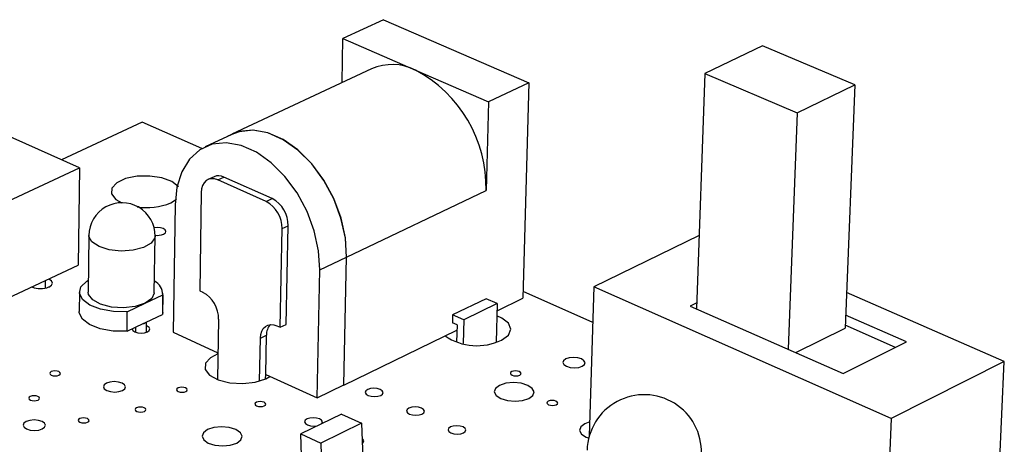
# Model space of a CAD drawing. Extents: x 67 to 205, y 67 to 144.
# Tile 13 of 14: x 143 to 178, y 127 to 142. Entities that reach past the tile are written whole.
import ezdxf

# ---------------------------------------------------------------- set-up
doc = ezdxf.new("R2010")
doc.units = 0
doc.layers.get('0').update_dxf_attribs({"linetype": 'CONTINUOUS'})

msp = doc.modelspace()

# ---------------------------------------------------------------- linework, layer by layer
at = {"color": 7, "linetype": 'CONTINUOUS'}
for p, q in [((155.939, 141.783), (154.496, 141.113)), ((155.939, 141.783), (161.133, 139.535)), ((154.463, 139.54), (154.496, 141.113)), ((154.496, 141.113), (157.083, 139.988)), ((169.473, 140.854), (167.41, 139.87)), ((172.765, 139.454), (169.473, 140.854)), ((155.519, 140.034), (150.527, 137.701)), ((157.083, 139.988), (159.691, 138.854)), ((167.41, 139.87), (167.118, 131.468)), ((167.41, 139.87), (170.703, 138.46)), ((161.133, 139.535), (159.691, 138.854)), ((161.133, 139.535), (160.915, 131.848)), ((170.703, 138.46), (172.765, 139.454)), ((172.765, 139.454), (172.416, 130.784)), ((159.691, 138.854), (159.606, 135.689)), ((145.094, 136.496), (140.678, 138.475)), ((170.703, 138.46), (170.381, 130.029)), ((147.337, 138.126), (144.448, 136.785)), ((149.456, 137.185), (147.337, 138.126)), ((150.53, 137.694), (149.577, 137.248)), ((142.37, 135.229), (145.094, 136.496)), ((145.094, 136.496), (145.052, 133.027)), ((149.898, 136.182), (149.68, 136.08)), ((150.028, 136.068), (150.246, 136.17)), ((151.758, 135.297), (150.028, 136.068)), ((151.976, 135.4), (150.246, 136.17)), ((154.629, 133.312), (159.606, 135.689)), ((148.351, 135.248), (148.555, 135.377)), ((149.442, 135.619), (149.384, 132.109)), ((151.758, 135.297), (151.976, 135.4)), ((147.228, 135.11), (147.163, 135.104)), ((148.504, 135.176), (148.433, 130.635)), ((152.255, 130.811), (152.323, 134.332)), ((152.323, 134.332), (152.541, 134.435)), ((152.472, 130.916), (152.541, 134.435)), ((145.432, 134.089), (145.407, 132.066)), ((147.761, 132.036), (147.791, 134.059)), ((167.209, 134.082), (163.454, 132.255)), ((153.673, 132.856), (154.623, 133.31)), ((154.524, 128.753), (154.623, 133.31)), ((154.53, 128.751), (154.629, 133.312)), ((142.338, 131.749), (145.052, 133.027)), ((153.577, 128.294), (153.673, 132.856)), ((143.882, 132.208), (143.885, 132.477)), ((163.454, 132.255), (163.289, 126.936)), ((174.064, 127.562), (163.454, 132.255)), ((145.093, 132.069), (145.084, 131.374)), ((147.435, 131.666), (148.067, 131.967)), ((148.067, 131.967), (148.057, 131.271)), ((148.064, 131.336), (148.075, 132.032)), ((149.384, 132.109), (149.498, 132.058)), ((159.607, 131.831), (158.409, 131.251)), ((160.003, 131.655), (159.607, 131.831)), ((159.996, 131.403), (160.915, 131.848)), ((163.414, 130.984), (160.922, 132.091)), ((178.097, 129.592), (172.467, 132.05)), ((146.8, 131.365), (147.435, 131.666)), ((160.003, 131.655), (158.805, 131.074)), ((160.003, 131.655), (159.965, 130.279)), ((167.125, 131.681), (166.893, 131.567)), ((166.893, 131.567), (172.349, 129.161)), ((146.791, 130.668), (146.8, 131.365)), ((147.478, 130.995), (148.057, 131.271)), ((148.064, 131.336), (148.057, 131.271)), ((150.058, 131.099), (150.021, 128.948)), ((158.409, 131.251), (158.402, 130.973)), ((158.805, 131.074), (158.409, 131.251)), ((158.805, 131.074), (158.783, 130.231)), ((174.609, 130.289), (172.435, 131.241)), ((146.791, 130.668), (147.371, 130.945)), ((147.095, 130.813), (147.092, 130.64)), ((147.371, 130.945), (147.478, 130.995)), ((147.485, 130.635), (147.49, 131.001)), ((152.139, 130.863), (152.255, 130.811)), ((152.255, 130.811), (152.472, 130.916)), ((154.53, 128.751), (158.562, 130.707)), ((158.567, 130.899), (158.402, 130.973)), ((158.567, 130.899), (158.551, 130.291)), ((170.653, 129.909), (172.416, 130.784)), ((174.219, 130.094), (172.42, 130.883)), ((148.433, 130.635), (150.038, 129.905)), ((151.521, 128.89), (151.55, 130.423)), ((151.55, 130.423), (151.767, 130.528)), ((151.741, 129.13), (151.767, 130.528)), ((172.349, 129.161), (174.609, 130.289)), ((178.097, 129.592), (174.064, 127.562)), ((177.899, 125.288), (178.097, 129.592)), ((151.738, 128.972), (151.741, 129.13)), ((151.741, 129.13), (153.577, 128.294)), ((151.744, 128.975), (151.892, 129.061)), ((153.577, 128.294), (154.524, 128.753)), ((154.524, 128.753), (154.53, 128.751)), ((154.44, 127.716), (152.988, 127.009)), ((154.44, 127.716), (155.157, 127.389)), ((174.064, 127.562), (173.762, 120.389)), ((155.157, 127.389), (153.705, 126.681)), ((155.157, 127.389), (155.336, 122.423)), ((152.988, 127.009), (153.705, 126.681)), ((153.176, 122.086), (152.988, 127.009)), ((153.705, 126.681), (153.865, 122.427))]:
    msp.add_line(p, q, dxfattribs=at)
for points in [[(154.629, 133.312), (154.587, 133.997), (154.432, 134.704), (154.171, 135.402), (153.816, 136.058), (153.383, 136.645), (152.891, 137.136), (152.361, 137.51), (151.818, 137.75), (151.285, 137.846), (150.785, 137.794), (150.39, 137.628)], [(154.623, 133.31), (154.582, 133.994), (154.427, 134.7), (154.168, 135.396), (153.814, 136.052), (153.382, 136.638), (152.891, 137.129), (152.362, 137.502), (151.82, 137.742), (151.288, 137.838), (150.789, 137.787), (150.53, 137.694)], [(153.673, 132.856), (153.63, 133.541), (153.475, 134.248), (153.215, 134.945), (152.861, 135.602), (152.428, 136.189), (151.937, 136.68), (151.408, 137.055), (150.866, 137.295), (150.334, 137.392), (149.835, 137.341), (149.392, 137.146), (149.024, 136.814), (148.746, 136.361), (148.57, 135.807), (148.504, 135.176)], [(148.628, 135.815), (148.618, 135.828), (148.388, 136.009), (148.033, 136.142), (147.6, 136.207), (147.148, 136.198), (146.738, 136.114), (146.424, 135.968), (146.249, 135.778), (146.238, 135.57), (146.391, 135.373), (146.61, 135.245)], [(150.028, 136.068), (149.915, 136.104), (149.807, 136.112), (149.707, 136.091), (149.618, 136.042), (149.545, 135.967), (149.49, 135.869), (149.455, 135.751), (149.442, 135.619)], [(148.096, 134.131), (148.161, 134.178), (148.182, 134.232), (148.156, 134.287), (148.086, 134.333), (147.984, 134.364), (147.865, 134.375), (147.747, 134.364), (147.734, 134.361)], [(144.006, 132.248), (144.097, 132.313), (144.127, 132.389), (144.091, 132.465), (143.996, 132.529)], [(146.8, 131.365), (146.308, 131.374), (145.846, 131.457), (145.465, 131.605), (145.205, 131.801), (145.095, 132.024), (145.147, 132.25), (145.354, 132.454), (145.412, 132.49)], [(147.435, 131.666), (147.083, 131.553), (146.663, 131.506), (146.232, 131.534), (145.85, 131.632), (145.567, 131.787), (145.421, 131.977), (145.407, 132.066)], [(147.761, 132.036), (147.761, 132.027), (147.671, 131.832), (147.435, 131.666)], [(146.791, 130.668), (146.299, 130.678), (145.837, 130.761), (145.456, 130.909), (145.197, 131.105), (145.087, 131.328), (145.084, 131.374)], [(160.16, 130.355), (160.405, 130.533), (160.491, 130.742), (160.408, 130.955), (160.166, 131.142), (159.991, 131.22)], [(146.976, 130.755), (146.976, 130.751), (147.003, 130.695), (147.073, 130.648), (147.176, 130.616), (147.297, 130.605), (147.417, 130.616), (147.517, 130.648)], [(147.517, 130.648), (147.583, 130.695), (147.604, 130.751), (147.577, 130.807), (147.507, 130.855), (147.488, 130.863)], [(151.55, 130.423), (151.564, 130.555), (151.599, 130.671), (151.654, 130.769), (151.728, 130.842), (151.817, 130.89), (151.918, 130.91), (152.026, 130.901), (152.139, 130.863)], [(150.037, 129.862), (149.767, 129.726), (149.591, 129.528), (149.582, 129.311), (149.74, 129.105), (150.046, 128.938), (150.458, 128.832), (150.92, 128.802), (151.369, 128.852), (151.744, 128.975), (151.744, 128.975)], [(163.033, 129.42), (163.112, 129.479), (163.135, 129.55), (163.098, 129.62), (163.007, 129.68), (162.875, 129.72), (162.723, 129.734), (162.574, 129.72), (162.45, 129.68), (162.37, 129.62), (162.347, 129.55), (162.384, 129.479), (162.476, 129.42), (162.607, 129.38), (162.76, 129.366), (162.909, 129.38), (163.033, 129.42)], [(144.361, 129.104), (144.402, 129.133), (144.415, 129.167), (144.399, 129.201), (144.357, 129.23), (144.294, 129.25), (144.22, 129.257), (144.147, 129.25), (144.085, 129.23), (144.045, 129.201), (144.032, 129.167), (144.047, 129.133), (144.09, 129.104), (144.153, 129.084), (144.227, 129.077), (144.3, 129.084), (144.361, 129.104)], [(160.803, 129.105), (160.842, 129.134), (160.853, 129.168), (160.836, 129.202), (160.791, 129.232), (160.727, 129.251), (160.653, 129.258), (160.581, 129.251), (160.52, 129.232), (160.481, 129.202), (160.47, 129.168), (160.488, 129.134), (160.532, 129.105), (160.596, 129.085), (160.67, 129.078), (160.743, 129.085), (160.803, 129.105)], [(146.628, 128.556), (146.711, 128.617), (146.738, 128.688), (146.704, 128.758), (146.616, 128.819), (146.486, 128.859), (146.334, 128.873), (146.184, 128.859), (146.057, 128.819), (145.974, 128.758), (145.947, 128.688), (145.98, 128.617), (146.069, 128.556), (146.199, 128.516), (146.351, 128.502), (146.501, 128.516), (146.628, 128.556)], [(148.89, 128.519), (148.93, 128.548), (148.943, 128.583), (148.926, 128.617), (148.883, 128.646), (148.82, 128.666), (148.746, 128.673), (148.673, 128.666), (148.612, 128.646), (148.571, 128.617), (148.559, 128.583), (148.575, 128.548), (148.618, 128.519), (148.682, 128.499), (148.755, 128.493), (148.829, 128.499), (148.89, 128.519)], [(155.843, 128.383), (155.908, 128.431), (155.927, 128.488), (155.899, 128.545), (155.827, 128.593), (155.722, 128.625), (155.6, 128.637), (155.48, 128.625), (155.38, 128.593), (155.315, 128.545), (155.295, 128.488), (155.323, 128.431), (155.395, 128.383), (155.5, 128.351), (155.622, 128.34), (155.742, 128.351), (155.843, 128.383)], [(155.843, 128.383), (155.908, 128.431), (155.927, 128.488), (155.899, 128.545), (155.827, 128.593), (155.722, 128.625), (155.6, 128.637), (155.48, 128.625), (155.38, 128.593), (155.315, 128.545), (155.295, 128.488), (155.323, 128.431), (155.395, 128.383), (155.5, 128.351), (155.622, 128.34), (155.742, 128.351), (155.843, 128.383)], [(161.134, 128.268), (161.278, 128.376), (161.32, 128.504), (161.254, 128.632), (161.09, 128.74), (160.852, 128.812), (160.578, 128.838), (160.308, 128.812), (160.084, 128.74), (159.94, 128.632), (159.897, 128.504), (159.963, 128.376), (160.127, 128.268), (160.364, 128.195), (160.639, 128.17), (160.91, 128.195), (161.134, 128.268)], [(143.617, 128.217), (143.657, 128.246), (143.671, 128.281), (143.655, 128.315), (143.612, 128.345), (143.549, 128.364), (143.475, 128.371), (143.402, 128.364), (143.34, 128.345), (143.3, 128.315), (143.286, 128.281), (143.302, 128.246), (143.345, 128.217), (143.408, 128.197), (143.482, 128.19), (143.555, 128.197), (143.617, 128.217)], [(147.414, 127.809), (147.454, 127.838), (147.467, 127.873), (147.451, 127.908), (147.408, 127.937), (147.344, 127.957), (147.27, 127.963), (147.197, 127.957), (147.135, 127.937), (147.095, 127.908), (147.082, 127.873), (147.098, 127.838), (147.141, 127.809), (147.205, 127.789), (147.279, 127.782), (147.352, 127.789), (147.414, 127.809)], [(151.689, 128.006), (151.729, 128.036), (151.742, 128.07), (151.725, 128.105), (151.681, 128.134), (151.618, 128.154), (151.544, 128.161), (151.47, 128.154), (151.409, 128.134), (151.369, 128.105), (151.357, 128.07), (151.373, 128.036), (151.417, 128.006), (151.481, 127.987), (151.555, 127.98), (151.628, 127.987), (151.689, 128.006)], [(157.317, 127.715), (157.382, 127.763), (157.402, 127.82), (157.373, 127.877), (157.3, 127.926), (157.195, 127.958), (157.073, 127.969), (156.952, 127.958), (156.852, 127.926), (156.787, 127.877), (156.768, 127.82), (156.796, 127.763), (156.869, 127.715), (156.974, 127.682), (157.097, 127.671), (157.217, 127.682), (157.317, 127.715)], [(157.317, 127.715), (157.382, 127.763), (157.402, 127.82), (157.373, 127.877), (157.3, 127.926), (157.195, 127.958), (157.073, 127.969), (156.952, 127.958), (156.852, 127.926), (156.787, 127.877), (156.768, 127.82), (156.796, 127.763), (156.869, 127.715), (156.974, 127.682), (157.097, 127.671), (157.217, 127.682), (157.317, 127.715)], [(162.11, 128.046), (162.148, 128.076), (162.16, 128.11), (162.142, 128.145), (162.097, 128.174), (162.033, 128.194), (161.959, 128.201), (161.886, 128.194), (161.825, 128.174), (161.786, 128.145), (161.775, 128.11), (161.793, 128.076), (161.837, 128.046), (161.902, 128.027), (161.976, 128.02), (162.049, 128.027), (162.11, 128.046)], [(145.384, 127.426), (145.424, 127.456), (145.437, 127.49), (145.421, 127.525), (145.378, 127.554), (145.315, 127.574), (145.241, 127.581), (145.168, 127.574), (145.106, 127.554), (145.065, 127.525), (145.052, 127.49), (145.068, 127.456), (145.111, 127.426), (145.174, 127.406), (145.248, 127.399), (145.322, 127.406), (145.384, 127.426)], [(153.741, 127.376), (153.743, 127.378), (153.763, 127.435), (153.735, 127.492), (153.663, 127.54), (153.558, 127.573), (153.435, 127.584), (153.315, 127.573), (153.214, 127.54), (153.148, 127.492), (153.128, 127.435), (153.156, 127.378), (153.228, 127.329), (153.333, 127.297), (153.455, 127.285), (153.576, 127.297), (153.58, 127.297)], [(153.741, 127.376), (153.743, 127.378), (153.763, 127.435), (153.735, 127.492), (153.663, 127.54), (153.558, 127.573), (153.435, 127.584), (153.315, 127.573), (153.214, 127.54), (153.148, 127.492), (153.128, 127.435), (153.156, 127.378), (153.228, 127.329), (153.333, 127.297), (153.455, 127.285), (153.576, 127.297), (153.58, 127.297)], [(143.768, 127.186), (143.852, 127.247), (143.88, 127.318), (143.847, 127.39), (143.759, 127.451), (143.629, 127.491), (143.477, 127.505), (143.325, 127.491), (143.198, 127.451), (143.114, 127.39), (143.086, 127.318), (143.119, 127.247), (143.207, 127.186), (143.337, 127.146), (143.489, 127.131), (143.641, 127.146), (143.768, 127.186)], [(150.706, 126.682), (150.855, 126.792), (150.901, 126.921), (150.839, 127.05), (150.678, 127.16), (150.442, 127.233), (150.167, 127.258), (149.895, 127.233), (149.667, 127.16), (149.518, 127.05), (149.47, 126.921), (149.532, 126.792), (149.693, 126.682), (149.929, 126.609), (150.205, 126.583), (150.478, 126.609), (150.706, 126.682)], [(158.799, 127.043), (158.863, 127.092), (158.883, 127.149), (158.854, 127.206), (158.781, 127.255), (158.675, 127.287), (158.552, 127.299), (158.432, 127.287), (158.331, 127.255), (158.267, 127.206), (158.247, 127.149), (158.276, 127.092), (158.349, 127.043), (158.455, 127.011), (158.578, 126.999), (158.698, 127.011), (158.799, 127.043)], [(158.799, 127.043), (158.863, 127.092), (158.883, 127.149), (158.854, 127.206), (158.781, 127.255), (158.675, 127.287), (158.552, 127.299), (158.432, 127.287), (158.331, 127.255), (158.267, 127.206), (158.247, 127.149), (158.276, 127.092), (158.349, 127.043), (158.455, 127.011), (158.578, 126.999), (158.698, 127.011), (158.799, 127.043)], [(163.304, 127.434), (163.126, 127.371), (162.982, 127.262), (162.941, 127.133), (163.008, 127.004), (163.174, 126.895), (163.286, 126.853)], [(155.183, 126.673), (155.217, 126.704), (155.237, 126.762), (155.209, 126.819), (155.177, 126.846)], [(155.183, 126.673), (155.217, 126.704), (155.237, 126.762), (155.209, 126.819), (155.177, 126.846)]]:
    msp.add_lwpolyline(points, dxfattribs=at)
at = {"color": 8, "linetype": 'CONTINUOUS'}
for points in [[(145.794, 133.691), (145.541, 133.856), (145.434, 134.05), (145.432, 134.089)], [(147.791, 134.059), (147.783, 134), (147.655, 133.811), (147.385, 133.657), (147.01, 133.559), (146.581, 133.532), (146.157, 133.578), (145.794, 133.691)]]:
    msp.add_lwpolyline(points, dxfattribs=at)
at = {"color": 7, "linetype": 'CONTINUOUS'}
for centre, radius, start, end in [((156.252, 138.332), 1.853, 63.3189, 113.3038), ((154.844, 135.784), 4.763, 358.8617, 61.9504), ((150.059, 135.809), 0.407, 62.6537, 113.2794), ((151.239, 134.345), 1.084, 359.2834, 61.4122), ((151.458, 134.449), 1.083, 359.2703, 61.4293), ((146.611, 134.076), 1.18, 359.1781, 179.3891), ((147.483, 137.391), 2.312, 261.7788, 292.0562), ((147.878, 134.673), 0.584, 260.7499, 292.0047), ((143.703, 132.992), 0.803, 247.7819, 292.2227), ((147.536, 131.982), 0.531, 358.3988, 64.2254), ((148.976, 131.109), 1.083, 359.4895, 61.1459), ((147.35, 131.127), 0.183, 276.7262, 314.1786), ((152.308, 130.55), 0.542, 137.5235, 182.3265), ((159.278, 132.197), 2.042, 236.0999, 295.5764), ((165.248, 126.366), 2.041, 358.1558, 178.2802)]:
    msp.add_arc(centre, radius, start, end, dxfattribs=at)

doc.saveas('drawing.dxf')
